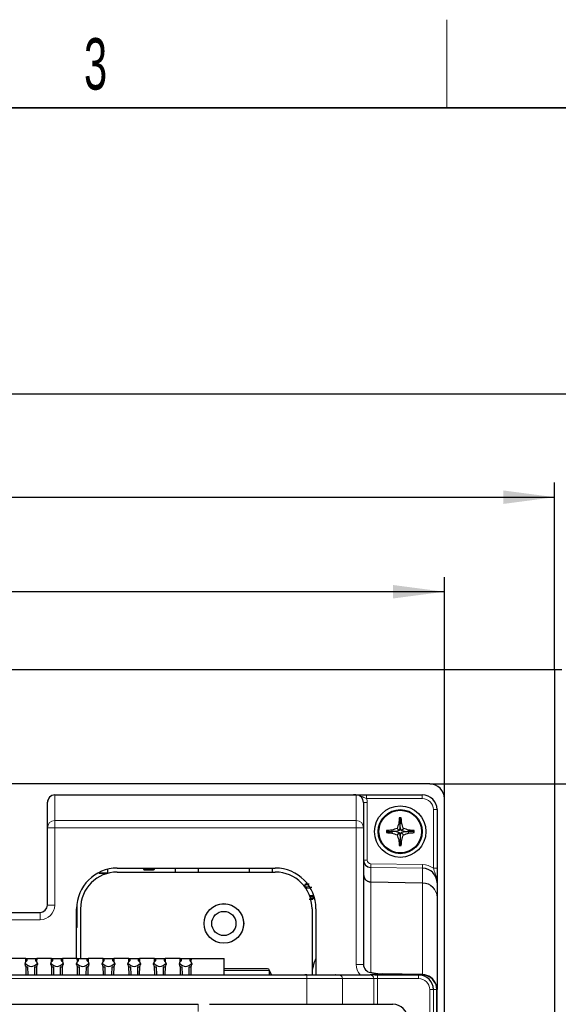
# Model space of a CAD drawing. Header units: millimetres. Extents: x 5 to 418, y 2 to 292.
# Tile 31 of 38: x 140 to 177, y 222 to 288. Entities that reach past the tile are written whole.
import ezdxf

# ---------------------------------------------------------------- set-up
doc = ezdxf.new("R2010")
doc.units = ezdxf.units.MM
doc.layers.add('SLD-0', color=7, linetype='Continuous')
doc.styles.add('SLDTEXTSTYLE0', font='TXT', dxfattribs={"width": 0.605})
doc.dimstyles.new('SLDDIMSTYLE0', dxfattribs={"dimtxt": 3.5, "dimasz": 3.5, "dimexe": 0, "dimexo": 0.0625, "dimgap": 0.875, "dimtad": 1, "dimlfac": 2, "dimrnd": 1e-09, "dimzin": 12, "dimdsep": 46, "dimtxsty": 'SLDTEXTSTYLE0', "dimsah": 1, "dimcen": 0.09, "dimadec": 0, "dimazin": 3, "dimtfac": 1, "dimtofl": 0, "dimtmove": 0, "dimatfit": 3, "dimfxl": 1, "dimfrac": 2, "dimtolj": 1, "dimtzin": 12, "dimarcsym": 0})

# ---------------------------------------------------------------- blocks, each defined once
blk = doc.blocks.new('_D_6')
at = {"layer": 'SLD-0', "color": 7}
for p, q in [((104.078, 235.502), (104.078, 250.575)), ((169.078, 235.502), (169.078, 250.575)), ((169.078, 249.575), (104.078, 249.575))]:
    blk.add_line(p, q, dxfattribs=at)
for points in [[(104.078, 249.575), (107.578, 249.115), (107.578, 250.035)], [(169.078, 249.575), (165.578, 250.035), (165.578, 249.115)]]:
    blk.add_solid(points, dxfattribs=at)
at = {"layer": 'SLD-0', "color": 7, "insert": (132.568, 254.087), "char_height": 3.5, "attachment_point": 1, "style": 'SLDTEXTSTYLE0'}
blk.add_mtext('130', dxfattribs=at)
blk = doc.blocks.new('_D_7')
at = {"layer": 'SLD-0', "color": 7}
for p, q in [((96.578, 244.252), (96.578, 257.008)), ((176.578, 244.252), (176.578, 257.008)), ((96.578, 256.008), (176.578, 256.008))]:
    blk.add_line(p, q, dxfattribs=at)
for points in [[(96.578, 256.008), (100.078, 255.548), (100.078, 256.468)], [(176.578, 256.008), (173.078, 256.468), (173.078, 255.548)]]:
    blk.add_solid(points, dxfattribs=at)
at = {"layer": 'SLD-0', "color": 7, "insert": (132.568, 260.52), "char_height": 3.5, "attachment_point": 1, "style": 'SLDTEXTSTYLE0'}
blk.add_mtext('160', dxfattribs=at)
blk = doc.blocks.new('_D_8')
at = {"layer": 'SLD-0', "color": 7}
for p, q in [((61.578, 244.252), (61.578, 264.013)), ((211.578, 244.252), (211.578, 264.013)), ((211.578, 263.013), (61.578, 263.013))]:
    blk.add_line(p, q, dxfattribs=at)
for points in [[(61.578, 263.013), (65.078, 262.553), (65.078, 263.473)], [(211.578, 263.013), (208.078, 263.473), (208.078, 262.553)]]:
    blk.add_solid(points, dxfattribs=at)
at = {"layer": 'SLD-0', "color": 7, "insert": (132.568, 267.525), "char_height": 3.5, "attachment_point": 1, "style": 'SLDTEXTSTYLE0'}
blk.add_mtext('300', dxfattribs=at)
blk = doc.blocks.new('_D_9')
at = {"layer": 'SLD-0', "color": 7}
for p, q in [((168.078, 236.502), (229.578, 236.502)), ((228.578, 91.502), (228.578, 236.502)), ((168.078, 91.502), (229.578, 91.502))]:
    blk.add_line(p, q, dxfattribs=at)
for points in [[(228.578, 236.502), (228.118, 233.002), (229.038, 233.002)], [(228.578, 91.502), (229.038, 95.002), (228.118, 95.002)]]:
    blk.add_solid(points, dxfattribs=at)
at = {"layer": 'SLD-0', "color": 7, "insert": (224.066, 159.991), "char_height": 3.5, "attachment_point": 1, "rotation": 90, "style": 'SLDTEXTSTYLE0'}
blk.add_mtext('290', dxfattribs=at)

msp = doc.modelspace()

# ---------------------------------------------------------------- linework, layer by layer
at = {"color": 7, "linetype": 'Continuous', "lineweight": 25}
for p, q in [((176.578, 244.2518), (96.578, 244.2518)), ((176.578, 244.2518), (176.578, 83.7518)), ((177.078, 244.2518), (176.578, 244.2518)), ((168.078, 236.5018), (105.078, 236.5018)), ((142.078, 233.5142), (142.078, 235.2518)), ((142.578, 235.7518), (142.578, 235.7516)), ((142.578, 235.7518), (162.8904, 235.7518)), ((163.578, 235.2428), (163.578, 233.5142)), ((163.7819, 235.7518), (167.578, 235.7518)), ((169.078, 92.5018), (169.078, 235.5018)), ((168.578, 234.7518), (168.578, 230.7589)), ((166.078, 234.1268), (166.0077, 234.1971)), ((166.078, 234.1268), (166.1483, 234.1971)), ((166.078, 234.1268), (166.078, 233.8077)), ((142.078, 228.2518), (142.078, 233.5142)), ((163.578, 233.5142), (163.578, 224.2186)), ((165.203, 233.2518), (165.1327, 233.3221)), ((165.203, 233.2518), (165.1327, 233.1815)), ((165.203, 233.2518), (165.5222, 233.2518)), ((165.5222, 233.2518), (165.5081, 233.3483)), ((165.5222, 233.2518), (165.5081, 233.1553)), ((165.788, 233.2518), (165.5222, 233.2518)), ((166.0114, 233.3184), (165.788, 233.2518)), ((165.788, 233.2518), (166.0114, 233.1852)), ((166.0114, 233.3184), (165.864, 233.4659)), ((166.0114, 233.1852), (165.864, 233.0377)), ((166.078, 233.8077), (165.9815, 233.8217)), ((166.078, 233.5418), (166.0114, 233.3184)), ((166.0114, 233.1852), (166.078, 232.9618)), ((166.078, 233.8077), (166.1745, 233.8217)), ((166.078, 233.5418), (166.078, 233.8077)), ((166.1446, 233.3184), (166.078, 233.5418)), ((166.078, 232.9618), (166.1446, 233.1852)), ((166.1446, 233.3184), (166.2921, 233.4659)), ((166.3681, 233.2518), (166.1446, 233.3184)), ((166.1446, 233.1852), (166.3681, 233.2518)), ((166.1446, 233.1852), (166.2921, 233.0377)), ((166.3681, 233.2518), (166.6339, 233.2518)), ((166.6339, 233.2518), (166.648, 233.3483)), ((166.6339, 233.2518), (166.648, 233.1553)), ((166.953, 233.2518), (166.6339, 233.2518)), ((166.953, 233.2518), (167.0233, 233.3221)), ((166.953, 233.2518), (167.0233, 233.1815)), ((166.078, 232.6959), (165.9815, 232.6818)), ((166.078, 232.9618), (166.078, 232.6959)), ((166.078, 232.6959), (166.1745, 232.6818)), ((166.078, 232.3768), (166.078, 232.6959)), ((166.078, 232.3768), (166.0077, 232.3065)), ((166.078, 232.3768), (166.1483, 232.3065)), ((146.178, 230.4518), (146.178, 230.6918)), ((146.828, 230.7692), (157.578, 230.7692)), ((146.828, 230.5018), (157.578, 230.5018)), ((148.603, 230.7692), (148.603, 230.7018)), ((149.353, 230.7018), (149.353, 230.7692)), ((150.7885, 230.5018), (150.7885, 230.7692)), ((152.3635, 230.5018), (152.3635, 230.7692)), ((155.7925, 230.7692), (155.7925, 230.5018)), ((157.3635, 230.7692), (157.3635, 230.5018)), ((145.578, 230.4709), (145.578, 230.4518)), ((159.578, 229.6268), (159.578, 229.5018)), ((168.578, 229.7581), (168.578, 228.7739)), ((160.178, 228.6768), (159.9852, 228.6768)), ((160.178, 228.9018), (160.178, 228.9498)), ((160.178, 228.6768), (160.178, 228.8018)), ((168.578, 228.7739), (168.578, 222.5018)), ((144.0606, 224.6268), (144.0606, 228.0018)), ((144.078, 228.3121), (144.078, 226.8518)), ((144.328, 228.0018), (144.328, 224.6268)), ((160.078, 228.0018), (160.078, 223.5068)), ((160.3455, 228.0018), (160.3455, 223.5018)), ((131.578, 227.7518), (141.578, 227.7518)), ((140.6092, 224.6268), (139.5968, 224.6268)), ((140.6138, 224.3974), (140.6092, 224.6268)), ((140.6092, 224.6268), (140.673, 224.6268)), ((140.673, 224.6268), (140.673, 224.4681)), ((140.673, 224.6268), (141.283, 224.6268)), ((141.283, 224.4681), (141.283, 224.6268)), ((141.283, 224.6268), (141.3468, 224.6268)), ((141.3468, 224.6268), (141.3422, 224.3974)), ((142.3592, 224.6268), (141.3468, 224.6268)), ((142.3638, 224.3974), (142.3592, 224.6268)), ((142.3592, 224.6268), (142.423, 224.6268)), ((142.423, 224.6268), (142.423, 224.4681)), ((142.423, 224.6268), (143.033, 224.6268)), ((143.033, 224.4681), (143.033, 224.6268)), ((143.033, 224.6268), (143.0968, 224.6268)), ((143.0968, 224.6268), (143.0922, 224.3974)), ((144.1092, 224.6268), (143.0968, 224.6268)), ((144.1138, 224.3974), (144.1092, 224.6268)), ((144.1092, 224.6268), (144.173, 224.6268)), ((144.173, 224.6268), (144.173, 224.4681)), ((144.173, 224.6268), (144.783, 224.6268)), ((144.783, 224.4681), (144.783, 224.6268)), ((144.783, 224.6268), (144.8468, 224.6268)), ((144.8468, 224.6268), (144.8422, 224.3974)), ((145.8592, 224.6268), (144.8468, 224.6268)), ((145.8638, 224.3974), (145.8592, 224.6268)), ((145.8592, 224.6268), (145.923, 224.6268)), ((145.923, 224.6268), (145.923, 224.4681)), ((145.923, 224.6268), (146.533, 224.6268)), ((146.533, 224.4681), (146.533, 224.6268)), ((146.533, 224.6268), (146.5968, 224.6268)), ((146.5968, 224.6268), (146.5922, 224.3974)), ((147.6092, 224.6268), (146.5968, 224.6268)), ((147.6138, 224.3974), (147.6092, 224.6268)), ((147.6092, 224.6268), (147.673, 224.6268)), ((147.673, 224.6268), (147.673, 224.4681)), ((147.673, 224.6268), (148.283, 224.6268)), ((148.283, 224.4681), (148.283, 224.6268)), ((148.283, 224.6268), (148.3468, 224.6268)), ((148.3468, 224.6268), (148.3422, 224.3974)), ((149.3592, 224.6268), (148.3468, 224.6268)), ((149.3638, 224.3974), (149.3592, 224.6268)), ((149.3592, 224.6268), (149.423, 224.6268)), ((149.423, 224.6268), (149.423, 224.4681)), ((149.423, 224.6268), (150.033, 224.6268)), ((150.033, 224.4681), (150.033, 224.6268)), ((150.033, 224.6268), (150.0968, 224.6268)), ((150.0968, 224.6268), (150.0922, 224.3974)), ((151.1092, 224.6268), (150.0968, 224.6268)), ((151.1138, 224.3974), (151.1092, 224.6268)), ((151.1092, 224.6268), (151.173, 224.6268)), ((151.173, 224.6268), (151.173, 224.4681)), ((151.173, 224.6268), (151.783, 224.6268)), ((151.783, 224.4681), (151.783, 224.6268)), ((151.783, 224.6268), (151.8468, 224.6268)), ((151.8468, 224.6268), (151.8422, 224.3974)), ((151.8468, 224.6268), (154.103, 224.6268)), ((154.103, 223.5018), (154.103, 224.6268)), ((140.553, 224.2018), (140.553, 224.2768)), ((140.6319, 223.5018), (140.6203, 224.0767)), ((140.703, 224.0518), (140.7299, 224.0518)), ((140.7299, 224.0518), (140.7395, 223.5018)), ((141.2165, 223.5018), (141.2261, 224.0518)), ((141.2261, 224.0518), (141.253, 224.0518)), ((141.3358, 224.0767), (141.3242, 223.5018)), ((141.403, 224.2768), (141.403, 224.2018)), ((142.303, 224.2018), (142.303, 224.2768)), ((142.3819, 223.5018), (142.3703, 224.0767)), ((142.453, 224.0518), (142.4799, 224.0518)), ((142.4799, 224.0518), (142.4895, 223.5018)), ((142.9665, 223.5018), (142.9761, 224.0518)), ((142.9761, 224.0518), (143.003, 224.0518)), ((143.0858, 224.0767), (143.0742, 223.5018)), ((143.153, 224.2768), (143.153, 224.2018)), ((144.053, 224.2018), (144.053, 224.2768)), ((144.1319, 223.5018), (144.1203, 224.0767)), ((144.203, 224.0518), (144.2299, 224.0518)), ((144.2299, 224.0518), (144.2395, 223.5018)), ((144.7165, 223.5018), (144.7261, 224.0518)), ((144.7261, 224.0518), (144.753, 224.0518)), ((144.8358, 224.0767), (144.8242, 223.5018)), ((144.903, 224.2768), (144.903, 224.2018)), ((145.803, 224.2018), (145.803, 224.2768)), ((145.8819, 223.5018), (145.8703, 224.0767)), ((145.953, 224.0518), (145.9799, 224.0518)), ((145.9799, 224.0518), (145.9895, 223.5018)), ((146.4665, 223.5018), (146.4761, 224.0518)), ((146.4761, 224.0518), (146.503, 224.0518)), ((146.5858, 224.0767), (146.5742, 223.5018)), ((146.653, 224.2768), (146.653, 224.2018)), ((147.553, 224.2018), (147.553, 224.2768)), ((147.6319, 223.5018), (147.6203, 224.0767)), ((147.703, 224.0518), (147.7299, 224.0518)), ((147.7299, 224.0518), (147.7395, 223.5018)), ((148.2165, 223.5018), (148.2261, 224.0518)), ((148.2261, 224.0518), (148.253, 224.0518)), ((148.3358, 224.0767), (148.3242, 223.5018)), ((148.403, 224.2768), (148.403, 224.2018)), ((149.303, 224.2018), (149.303, 224.2768)), ((149.3819, 223.5018), (149.3703, 224.0767)), ((149.453, 224.0518), (149.4799, 224.0518)), ((149.4799, 224.0518), (149.4895, 223.5018)), ((149.9665, 223.5018), (149.9761, 224.0518)), ((149.9761, 224.0518), (150.003, 224.0518)), ((150.0858, 224.0767), (150.0742, 223.5018)), ((150.153, 224.2768), (150.153, 224.2018)), ((151.053, 224.2018), (151.053, 224.2768)), ((151.1319, 223.5018), (151.1203, 224.0767)), ((151.203, 224.0518), (151.2299, 224.0518)), ((151.2299, 224.0518), (151.2395, 223.5018)), ((151.7165, 223.5018), (151.7261, 224.0518)), ((151.7261, 224.0518), (151.753, 224.0518)), ((151.8358, 224.0767), (151.8242, 223.5018)), ((151.903, 224.2768), (151.903, 224.2018)), ((157.058, 223.9268), (154.103, 223.9268)), ((157.173, 223.5018), (157.173, 223.8118)), ((157.3148, 223.5018), (157.173, 223.8018)), ((160.3455, 223.7967), (160.328, 223.5018)), ((113.4258, 223.5018), (159.7302, 223.5018)), ((158.1835, 223.5068), (158.1835, 223.5018)), ((158.2619, 223.5068), (158.2619, 223.5018)), ((158.3036, 223.5068), (158.3036, 223.5018)), ((158.3036, 223.5068), (158.3265, 223.5068)), ((158.3265, 223.5068), (158.3265, 223.5018)), ((158.3265, 223.5068), (158.684, 223.5068)), ((158.684, 223.5068), (158.684, 223.5018)), ((158.684, 223.5068), (158.7265, 223.5068)), ((158.7265, 223.5068), (158.7265, 223.5018)), ((158.7265, 223.5068), (159.1861, 223.5068)), ((159.1861, 223.5068), (159.1861, 223.5018)), ((159.2615, 223.5068), (159.2615, 223.5018)), ((159.2615, 223.5068), (159.3169, 223.5068)), ((159.3169, 223.5068), (159.3169, 223.5018)), ((159.3169, 223.5068), (159.5657, 223.5068)), ((159.5657, 223.5068), (159.5657, 223.5018)), ((159.5832, 223.5068), (159.5832, 223.5018)), ((159.6506, 223.5068), (159.5832, 223.5068)), ((159.6506, 223.5068), (159.6506, 223.5018)), ((159.7214, 223.5068), (159.6506, 223.5068)), ((159.7302, 223.5018), (161.9036, 223.5018)), ((159.7629, 223.5068), (159.7629, 223.5018)), ((159.7792, 223.5068), (159.7792, 223.5018)), ((159.9775, 223.5068), (159.9775, 223.5018)), ((160.1769, 223.5068), (160.1769, 223.5018)), ((160.1931, 223.5068), (160.1931, 223.5018)), ((160.3904, 223.5068), (160.3904, 223.5018)), ((160.3904, 223.5068), (160.6392, 223.5068)), ((160.6392, 223.5068), (160.6392, 223.5018)), ((160.6392, 223.5068), (160.6946, 223.5068)), ((160.6946, 223.5068), (160.6946, 223.5018)), ((160.7131, 223.5068), (160.7131, 223.5018)), ((160.77, 223.5068), (160.77, 223.5018)), ((160.77, 223.5068), (161.2296, 223.5068)), ((161.2296, 223.5068), (161.2296, 223.5018)), ((161.2296, 223.5068), (161.272, 223.5068)), ((161.272, 223.5068), (161.272, 223.5018)), ((161.272, 223.5068), (161.6295, 223.5068)), ((161.6295, 223.5068), (161.6295, 223.5018)), ((161.6295, 223.5068), (161.6525, 223.5068)), ((161.6525, 223.5068), (161.6525, 223.5018)), ((161.6738, 223.5068), (161.6525, 223.5068)), ((161.6738, 223.5068), (161.6738, 223.5018)), ((161.9036, 223.5018), (164.0369, 223.5018)), ((162.1335, 223.5068), (162.1335, 223.5018)), ((162.2119, 223.5068), (162.2119, 223.5018)), ((162.2536, 223.5068), (162.2536, 223.5018)), ((162.2536, 223.5068), (162.2765, 223.5068)), ((162.2765, 223.5068), (162.2765, 223.5018)), ((162.2765, 223.5068), (162.634, 223.5068)), ((162.634, 223.5068), (162.634, 223.5018)), ((162.634, 223.5068), (162.6765, 223.5068)), ((162.6765, 223.5068), (162.6765, 223.5018)), ((162.6765, 223.5068), (163.1361, 223.5068)), ((163.1361, 223.5068), (163.1361, 223.5018)), ((163.2115, 223.5068), (163.2115, 223.5018)), ((163.2115, 223.5068), (163.2669, 223.5068)), ((163.2669, 223.5068), (163.2669, 223.5018)), ((163.2669, 223.5068), (163.5157, 223.5068)), ((163.5157, 223.5068), (163.5157, 223.5018)), ((163.6306, 223.5068), (163.6306, 223.5018)), ((163.7129, 223.5068), (163.7129, 223.5018)), ((163.7292, 223.5068), (163.7292, 223.5018)), ((163.9275, 223.5068), (163.9275, 223.5018)), ((164.5199, 223.5018), (164.0369, 223.5018)), ((164.1269, 223.5068), (164.1269, 223.5018)), ((164.1431, 223.5068), (164.1431, 223.5018)), ((164.3404, 223.5068), (164.3404, 223.5018)), ((164.3404, 223.5068), (164.5892, 223.5068)), ((164.5199, 223.5018), (167.3277, 223.5018)), ((164.5892, 223.5068), (164.5892, 223.5018)), ((164.5892, 223.5068), (164.6446, 223.5068)), ((164.6446, 223.5068), (164.6446, 223.5018)), ((164.6631, 223.5068), (164.6631, 223.5018)), ((164.72, 223.5068), (164.72, 223.5018)), ((164.72, 223.5068), (165.1796, 223.5068)), ((167.5955, 223.5194), (164.8534, 223.5687)), ((165.1796, 223.5068), (165.1796, 223.5018)), ((165.1796, 223.5068), (165.222, 223.5068)), ((165.222, 223.5068), (165.222, 223.5018)), ((165.222, 223.5068), (165.5795, 223.5068)), ((165.5795, 223.5068), (165.5795, 223.5018)), ((165.5795, 223.5068), (165.6025, 223.5068)), ((165.6025, 223.5068), (165.6025, 223.5018)), ((165.6238, 223.5068), (165.6025, 223.5068)), ((165.6238, 223.5068), (165.6238, 223.5018)), ((167.3277, 223.5018), (167.5636, 223.5018)), ((167.5636, 223.5018), (167.578, 223.5018)), ((168.5649, 115.0135), (168.5649, 222.5018)), ((168.578, 115.0018), (168.578, 222.5018)), ((120.8194, 221.5018), (152.3367, 221.5018)), ((152.3367, 221.5018), (152.3418, 221.5018)), ((153.1117, 221.5018), (165.0296, 221.5018)), ((165.0296, 221.5018), (165.5767, 221.5018))]:
    msp.add_line(p, q, dxfattribs=at)
at = {"color": 7, "linetype": 'Continuous', "lineweight": 18}
for p, q in [((142.578, 235.7516), (142.578, 234.0139)), ((162.8868, 235.7516), (142.578, 235.7516)), ((163.078, 234.0139), (163.078, 235.7434)), ((163.578, 235.2428), (163.828, 235.2428)), ((163.7819, 235.5018), (163.7819, 235.7518)), ((167.578, 235.5018), (163.7819, 235.5018)), ((163.828, 235.2428), (163.828, 231.3207)), ((167.578, 235.5018), (167.578, 235.7518)), ((168.328, 230.7589), (168.328, 234.7518)), ((168.328, 234.7518), (168.578, 234.7518)), ((142.578, 233.5142), (142.578, 234.0139)), ((142.578, 234.0139), (163.078, 234.0139)), ((163.078, 233.5142), (163.078, 234.0139)), ((142.578, 233.5142), (142.078, 233.5142)), ((142.578, 233.5142), (142.578, 228.2518)), ((163.078, 233.5142), (142.578, 233.5142)), ((163.078, 224.2186), (163.078, 233.5142)), ((163.078, 233.5142), (163.578, 233.5142)), ((163.578, 231.3207), (163.828, 231.3207)), ((148.603, 230.7018), (149.353, 230.7018)), ((164.0693, 230.8208), (164.0737, 231.0705)), ((164.0693, 230.8208), (164.0693, 229.8341)), ((167.5955, 230.7592), (164.0693, 230.8208)), ((164.0737, 231.0705), (167.5999, 231.0089)), ((167.5955, 230.7592), (167.5999, 231.0089)), ((167.5955, 229.7729), (167.5955, 230.7592)), ((168.328, 230.7589), (168.578, 230.7589)), ((145.578, 230.4518), (146.178, 230.4518)), ((164.0693, 229.8341), (167.5955, 229.7729)), ((167.5955, 229.7455), (164.0693, 229.8068)), ((164.0693, 229.8068), (164.0693, 223.6755)), ((159.8182, 229.6268), (159.578, 229.6268)), ((159.9037, 229.5018), (159.578, 229.5018)), ((159.9653, 229.4018), (159.6493, 229.4018)), ((167.5955, 223.5194), (167.5955, 229.7455)), ((159.9104, 228.9018), (160.178, 228.9018)), ((160.178, 228.8018), (159.9466, 228.8018)), ((142.578, 228.2518), (142.078, 228.2518)), ((141.578, 227.2518), (131.578, 227.2518)), ((141.578, 227.2518), (141.578, 227.7518)), ((157.173, 223.8118), (154.103, 223.8118)), ((163.078, 224.2186), (163.578, 224.2186)), ((159.7302, 223.2518), (113.4258, 223.2518)), ((159.7302, 223.2518), (159.7302, 223.5018)), ((162.145, 223.2518), (159.7302, 223.2518)), ((159.7302, 221.5018), (159.7302, 223.2518)), ((162.145, 223.2518), (162.145, 221.5018)), ((164.2784, 223.2518), (162.145, 223.2518)), ((164.2784, 221.5018), (164.2784, 223.2518)), ((164.2784, 223.2518), (164.5199, 223.2518)), ((164.5199, 223.2518), (164.5199, 223.5018)), ((164.5199, 223.2518), (164.5199, 221.5018)), ((167.3277, 223.2518), (164.5199, 223.2518)), ((167.3277, 223.2518), (167.3277, 223.5018)), ((168.0788, 115.25), (168.0788, 222.5018)), ((168.0788, 222.5018), (168.3284, 222.5018)), ((168.3284, 222.5018), (168.3284, 115.25)), ((168.5649, 222.5018), (168.3284, 222.5018)), ((152.3367, 221.5018), (152.3367, 221.0018))]:
    msp.add_line(p, q, dxfattribs=at)
at = {"color": 7, "linetype": 'Continuous', "lineweight": 25, "flags": 128}
for points in [[(159.6129, 229.4541), (159.6183, 229.4527), (159.628, 229.4518)], [(159.628, 229.4518), (159.6183, 229.4508), (159.6157, 229.4502)], [(144.078, 226.8518), (144.0665, 226.7347), (144.0606, 226.7081)]]:
    msp.add_lwpolyline(points, dxfattribs=at)
at = {"color": 7, "linetype": 'Continuous', "lineweight": 25}
for centre, radius in [((166.078, 233.2518), 1.75), ((166.078, 233.2518), 1.5), ((166.078, 233.2518), 1.45), ((154.078, 227.0018), 1.35), ((154.078, 227.0018), 1.345), ((154.078, 227.0018), 0.825)]:
    msp.add_circle(centre, radius, dxfattribs=at)
for centre, radius, start, end in [((168.078, 235.5018), 1, 0, 90), ((142.578, 235.2518), 0.5, 90, 180), ((167.578, 234.7518), 1, 0, 90), ((176.1685, 233.2992), 10.2003, 174.949809, 177.063396), ((166.078, 222.664), 11.5333, 89.650812, 90.349188), ((155.9876, 233.2992), 10.2003, 2.936604, 5.050191), ((176.6658, 233.2518), 11.5333, 179.650812, 180.349188), ((166.0307, 223.1614), 10.2003, 92.936604, 95.050191), ((166.0307, 243.3422), 10.2003, 264.949809, 267.063396), ((169.1899, 222.8022), 11.1703, 107.322351, 109.244861), ((169.1899, 243.7014), 11.1703, 250.755139, 252.677649), ((176.5277, 230.1399), 11.1703, 160.755139, 162.677649), ((155.6284, 230.1399), 11.1703, 17.322351, 19.244861), ((162.9662, 222.8022), 11.1703, 70.755139, 72.677649), ((162.9662, 243.7014), 11.1703, 287.322351, 289.244861), ((166.1254, 223.1614), 10.2003, 84.949809, 87.063396), ((166.1254, 243.3422), 10.2003, 272.936604, 275.050191), ((155.4903, 233.2518), 11.5333, 359.650812, 0.349188), ((176.5277, 236.3636), 11.1703, 197.322351, 199.244861), ((176.1685, 233.2044), 10.2003, 182.936604, 185.050191), ((155.9876, 233.2044), 10.2003, 354.949809, 357.063396), ((155.6284, 236.3636), 11.1703, 340.755139, 342.677649), ((166.078, 243.8395), 11.5333, 269.650812, 270.349188), ((164.078, 231.3207), 0.5, 180, 269), ((146.828, 228.0018), 2.7675, 90, 180), ((146.828, 228.0018), 2.5, 90, 180), ((148.653, 230.7018), 0.05, 180, 270), ((149.303, 230.7018), 0.05, 270, 0), ((157.578, 228.0018), 2.7675, 0, 90), ((157.578, 228.0018), 2.5, 0, 90), ((145.628, 230.4518), 0.05, 180, 270), ((146.128, 230.4518), 0.05, 301.874004, 0), ((159.628, 229.6268), 0.05, 90, 180), ((160.128, 228.9018), 0.05, 270, 0), ((160.128, 228.8018), 0.05, 0, 90), ((141.578, 228.2518), 0.5, 270, 0), ((140.6105, 224.4681), 0.0625, 295.804009, 0), ((141.3455, 224.4681), 0.0625, 180, 244.195991), ((142.3605, 224.4681), 0.0625, 295.804009, 0), ((143.0955, 224.4681), 0.0625, 180, 244.195991), ((144.1105, 224.4681), 0.0625, 295.804009, 0), ((144.8455, 224.4681), 0.0625, 180, 244.195991), ((145.8605, 224.4681), 0.0625, 295.804009, 0), ((146.5955, 224.4681), 0.0625, 180, 244.195991), ((147.6105, 224.4681), 0.0625, 295.804009, 0), ((148.3455, 224.4681), 0.0625, 180, 244.195991), ((149.3605, 224.4681), 0.0625, 295.804009, 0), ((150.0955, 224.4681), 0.0625, 180, 244.195991), ((151.1105, 224.4681), 0.0625, 295.804009, 0), ((151.8455, 224.4681), 0.0625, 180, 244.195991), ((162.578, 223.5018), 2.5, 153.254969, 180), ((140.703, 224.2768), 0.15, 126.483141, 180), ((140.703, 224.2018), 0.15, 180, 236.530725), ((140.703, 224.2768), 0.15, 115.804011, 126.483141), ((140.703, 224.2018), 0.15, 236.530725, 270), ((141.253, 224.2018), 0.15, 270, 303.469275), ((141.253, 224.2768), 0.15, 53.516859, 64.195989), ((141.253, 224.2018), 0.15, 303.469275, 0), ((141.253, 224.2768), 0.15, 0, 53.516859), ((142.453, 224.2768), 0.15, 126.483141, 180), ((142.453, 224.2018), 0.15, 180, 236.530725), ((142.453, 224.2768), 0.15, 115.804011, 126.483141), ((142.453, 224.2018), 0.15, 236.530725, 270), ((143.003, 224.2018), 0.15, 270, 303.469275), ((143.003, 224.2768), 0.15, 53.516859, 64.195989), ((143.003, 224.2018), 0.15, 303.469275, 0), ((143.003, 224.2768), 0.15, 0, 53.516859), ((144.203, 224.2768), 0.15, 126.483141, 180), ((144.203, 224.2018), 0.15, 180, 236.530725), ((144.203, 224.2768), 0.15, 115.804011, 126.483141), ((144.203, 224.2018), 0.15, 236.530725, 270), ((144.753, 224.2018), 0.15, 270, 303.469275), ((144.753, 224.2768), 0.15, 53.516859, 64.195989), ((144.753, 224.2018), 0.15, 303.469275, 0), ((144.753, 224.2768), 0.15, 0, 53.516859), ((145.953, 224.2768), 0.15, 126.483141, 180), ((145.953, 224.2018), 0.15, 180, 236.530725), ((145.953, 224.2768), 0.15, 115.804011, 126.483141), ((145.953, 224.2018), 0.15, 236.530725, 270), ((146.503, 224.2018), 0.15, 270, 303.469275), ((146.503, 224.2768), 0.15, 53.516859, 64.195989), ((146.503, 224.2018), 0.15, 303.469275, 0), ((146.503, 224.2768), 0.15, 0, 53.516859), ((147.703, 224.2768), 0.15, 126.483141, 180), ((147.703, 224.2018), 0.15, 180, 236.530725), ((147.703, 224.2768), 0.15, 115.804011, 126.483141), ((147.703, 224.2018), 0.15, 236.530725, 270), ((148.253, 224.2018), 0.15, 270, 303.469275), ((148.253, 224.2768), 0.15, 53.516859, 64.195989), ((148.253, 224.2018), 0.15, 303.469275, 0), ((148.253, 224.2768), 0.15, 0, 53.516859), ((149.453, 224.2768), 0.15, 126.483141, 180), ((149.453, 224.2018), 0.15, 180, 236.530725), ((149.453, 224.2768), 0.15, 115.804011, 126.483141), ((149.453, 224.2018), 0.15, 236.530725, 270), ((150.003, 224.2018), 0.15, 270, 303.469275), ((150.003, 224.2768), 0.15, 53.516859, 64.195989), ((150.003, 224.2018), 0.15, 303.469275, 0), ((150.003, 224.2768), 0.15, 0, 53.516859), ((151.203, 224.2768), 0.15, 126.483141, 180), ((151.203, 224.2018), 0.15, 180, 236.530725), ((151.203, 224.2768), 0.15, 115.804011, 126.483141), ((151.203, 224.2018), 0.15, 236.530725, 270), ((151.753, 224.2018), 0.15, 270, 303.469275), ((151.753, 224.2768), 0.15, 53.516859, 64.195989), ((151.753, 224.2018), 0.15, 303.469275, 0), ((151.753, 224.2768), 0.15, 0, 53.516859), ((157.058, 223.8118), 0.115, 0, 90), ((167.578, 222.5018), 1, 0, 90)]:
    msp.add_arc(centre, radius, start, end, dxfattribs=at)
at = {"color": 7, "linetype": 'Continuous', "lineweight": 18}
for centre, radius, start, end in [((167.578, 234.7518), 0.75, 0, 90), ((142.5779, 233.514), 0.4998, 89.982548, 179.982538), ((163.0782, 233.514), 0.4998, 0.017462, 90.017452), ((163.084, 229.8204), 0.9854, 359.204023, 0.795977), ((166.6102, 229.7592), 0.9854, 359.204023, 0.795977), ((167.5785, 228.7735), 0.9996, 0.023296, 89.024384), ((167.5925, 228.7599), 0.9856, 0.812567, 89.827237), ((141.578, 228.2518), 1, 270, 0), ((161.8992, 223.256), 0.2459, 359.02424, 88.989815), ((164.0326, 223.256), 0.2459, 359.02424, 88.989815)]:
    msp.add_arc(centre, radius, start, end, dxfattribs=at)
at = {"color": 7, "linetype": 'Continuous', "lineweight": 25}
for centre, major_axis, ratio, start_param, end_param in [((142.578, 235.2518), (0.5, 0), 0.9996954, 1.5707963, 3.1415927), ((163.078, 235.2428), (0, 0.5006), 0.9987826, 4.712389, 6.2831853), ((167.578, 229.7581), (0, 1.0012), 0.9987528, 4.712389, 6.265732), ((164.078, 230.3276), (0.5, 0), 0.987058, 3.1415927, 4.6949357), ((140.978, 225.4094), (0, 1.3284), 0.5770863, 2.5571517, 3.7260336), ((142.728, 225.4094), (0, 1.3284), 0.5770863, 2.5571517, 3.7260336), ((144.478, 225.4094), (0, 1.3284), 0.5770863, 2.5571517, 3.7260336), ((146.228, 225.4094), (0, 1.3284), 0.5770863, 2.5571517, 3.7260336), ((147.978, 225.4094), (0, 1.3284), 0.5770863, 2.5571517, 3.7260336), ((149.728, 225.4094), (0, 1.3284), 0.5770863, 2.5571517, 3.7260336), ((151.478, 225.4094), (0, 1.3284), 0.5770863, 2.5571517, 3.7260336), ((164.078, 224.2186), (0, 0.5431), 0.920569, 1.5707963, 3.1241394), ((167.3277, 222.5018), (1.0007, 0), 0.9993138, 0, 1.5707963), ((167.5636, 222.5018), (-1.0014, 0), 0.9986295, 3.1415927, 4.712389), ((167.578, 222.4906), (0, -1.029), 0.9717846, 1.9679147, 3.1241394), ((165.5767, 220.5018), (-1.0014, 0), 0.9986295, 3.1415927, 4.712389)]:
    msp.add_ellipse(centre, major_axis=major_axis, ratio=ratio, start_param=start_param, end_param=end_param, dxfattribs=at)
at = {"color": 7, "linetype": 'Continuous', "lineweight": 18}
for centre, major_axis, ratio, start_param, end_param in [((163.078, 235.2428), (0, -0.7505), 0.9993908, 1.5707963, 1.9232158), ((164.078, 231.3207), (0, -0.2502), 0.9991681, 4.712389, 6.265732), ((167.578, 229.7581), (0, -1.251), 0.9991681, 2.4980915, 3.1241394), ((164.078, 230.3276), (0, 0.5209), 0.9598542, 1.5707963, 3.1241394), ((164.078, 224.2186), (0, -1.029), 0.9717846, 4.712389, 5.4829794), ((164.078, 224.2186), (0, -1.029), 0.9717846, 0.8002059, 0.8872523), ((167.3277, 222.5018), (-0.751, 0), 0.9986295, 3.1415927, 4.712389)]:
    msp.add_ellipse(centre, major_axis=major_axis, ratio=ratio, start_param=start_param, end_param=end_param, dxfattribs=at)
at = {"color": 7, "linetype": 'Continuous', "lineweight": 25}
for points, knots in [([(163.0179, 235.7448), (163.0002, 235.7454), (162.9672, 235.7465), (162.935, 235.7482), (162.912, 235.7494), (162.8985, 235.7503), (162.8902, 235.7509), (162.8861, 235.7513), (162.886, 235.7515), (162.8866, 235.7516), (162.8868, 235.7516)], [0, 0, 0, 0, 0.3005228, 0.5605898, 0.73287321, 0.84059383, 0.90756916, 0.97492162, 0.9929666, 1, 1, 1, 1]), ([(162.8904, 235.7518), (162.8901, 235.7518), (162.8889, 235.7518), (162.8877, 235.7517), (162.8868, 235.7516)], [0, 0, 0, 0, 0.28201891, 1, 1, 1, 1]), ([(162.8904, 235.7518), (162.9234, 235.7518), (162.974, 235.7518), (163.0308, 235.7518), (163.0669, 235.7518), (163.0869, 235.7518), (163.1069, 235.7518), (163.1402, 235.7518), (163.1822, 235.7518), (163.2257, 235.7518), (163.2529, 235.7518), (163.2613, 235.7518)], [0, 0, 0, 0, 0.2884836, 0.4437437, 0.4871732, 0.5212079, 0.5616706, 0.6137392, 0.7663164, 0.9279821, 1, 1, 1, 1]), ([(163.078, 235.7434), (163.0772, 235.7434), (163.0572, 235.7439), (163.0371, 235.7444), (163.0179, 235.7448)], [0, 0, 0, 0, 0.0430892, 1, 1, 1, 1]), ([(163.2613, 235.7518), (163.3047, 235.7518), (163.3985, 235.7518), (163.5745, 235.7518), (163.7127, 235.7518), (163.7819, 235.7518)], [0, 0, 0, 0, 0.3014127, 0.6498591, 1, 1, 1, 1]), ([(148.653, 230.6518), (148.6574, 230.6518), (148.6641, 230.6518), (148.7046, 230.6518), (148.7465, 230.6518), (148.7983, 230.6518), (148.874, 230.6518), (148.9372, 230.6518), (148.978, 230.6518)], [0, 0, 0, 0, 0.239443, 0.369458, 0.4999998, 0.6300151, 0.760557, 1, 1, 1, 1]), ([(148.978, 230.6518), (149.0189, 230.6518), (149.082, 230.6518), (149.1577, 230.6518), (149.2094, 230.6518), (149.2514, 230.6518), (149.2919, 230.6518), (149.2987, 230.6518), (149.303, 230.6518)], [0, 0, 0, 0, 0.239443, 0.369458, 0.4999998, 0.6300151, 0.760557, 1, 1, 1, 1]), ([(168.578, 230.7589), (168.578, 230.6745), (168.578, 230.4442), (168.578, 230.1376), (168.578, 229.9052), (168.578, 229.7891), (168.578, 229.7591), (168.578, 229.7581)], [0, 0, 0, 0, 0.221859, 0.6055728, 0.8979104, 0.9965957, 1, 1, 1, 1]), ([(159.878, 229.6768), (159.8466, 229.6768), (159.7981, 229.6768), (159.7398, 229.6768), (159.7001, 229.6768), (159.6677, 229.6768), (159.6366, 229.6768), (159.6314, 229.6768), (159.628, 229.6768)], [0, 0, 0, 0, 0.239443, 0.369379, 0.4999997, 0.629936, 0.760557, 1, 1, 1, 1]), ([(159.7357, 229.4518), (159.7238, 229.4518), (159.6839, 229.4518), (159.64, 229.4518), (159.632, 229.4518), (159.628, 229.4518)], [0, 0, 0, 0, 0.1749301, 0.587465, 1, 1, 1, 1]), ([(159.628, 229.4518), (159.632, 229.4518), (159.6399, 229.4518), (159.6853, 229.4518), (159.7273, 229.4518), (159.7411, 229.4518)], [0, 0, 0, 0, 0.40147451, 0.80294903, 1, 1, 1, 1]), ([(160.053, 229.4518), (160.0278, 229.4518), (159.9767, 229.4518), (159.9112, 229.4518), (159.878, 229.4518)], [0, 0, 0, 0, 0.4944629, 1, 1, 1, 1]), ([(160.0204, 229.4518), (160.0054, 229.4518), (159.9642, 229.4518), (159.9115, 229.4518), (159.878, 229.4518)], [0, 0, 0, 0, 0.3654673, 1, 1, 1, 1]), ([(160.128, 228.6268), (160.1247, 228.6268), (160.1195, 228.6268), (160.0884, 228.6268), (160.0561, 228.6268), (160.0163, 228.6268), (159.9581, 228.6268), (159.9095, 228.6268), (159.878, 228.6268)], [0, 0, 0, 0, 0.239443, 0.369379, 0.4999997, 0.629936, 0.760557, 1, 1, 1, 1]), ([(160.015, 228.8518), (160.0288, 228.8518), (160.0707, 228.8518), (160.1161, 228.8518), (160.1241, 228.8518), (160.128, 228.8518)], [0, 0, 0, 0, 0.19705097, 0.59852549, 1, 1, 1, 1]), ([(164.0693, 223.6755), (164.0701, 223.6753), (164.1387, 223.6578), (164.2988, 223.6211), (164.566, 223.5805), (164.7688, 223.5722), (164.8534, 223.5687)], [0, 0, 0, 0, 0.0035143, 0.3250261, 0.7187572, 1, 1, 1, 1])]:
    msp.add_open_spline(points, degree=3, knots=knots, dxfattribs=at)
at = {"color": 7, "linetype": 'Continuous', "lineweight": 18}
for points, knots in [([(163.7819, 235.5018), (163.7409, 235.5153), (163.6506, 235.545), (163.5137, 235.6166), (163.3874, 235.6819), (163.2664, 235.7233), (163.191, 235.7394), (163.1315, 235.7458), (163.0942, 235.7476), (163.0567, 235.7476), (163.0318, 235.7458), (163.0179, 235.7448)], [0, 0, 0, 0, 0.1537454, 0.338209, 0.5833278, 0.6947394, 0.8168167, 0.8667195, 0.9108546, 0.9500258, 1, 1, 1, 1]), ([(168.578, 229.7581), (168.578, 229.7595), (168.578, 229.7625), (168.578, 229.7734), (168.5775, 229.8119), (168.5705, 229.9594), (168.523, 230.2249), (168.4188, 230.5108), (168.3504, 230.6976), (168.328, 230.7589)], [0, 0, 0, 0, 0.0042437, 0.0088731, 0.0319743, 0.1171946, 0.4415756, 0.8169065, 1, 1, 1, 1])]:
    msp.add_open_spline(points, degree=3, knots=knots, dxfattribs=at)
at = {"color": 7, "linetype": 'Continuous', "lineweight": 25}
for points in [[(145.878, 230.4018), (145.8453, 230.4018), (145.7798, 230.4018), (145.6971, 230.4018), (145.6393, 230.4018), (145.6318, 230.4018), (145.628, 230.4018)], [(145.878, 230.4018), (145.9108, 230.4018), (145.9763, 230.4018), (146.059, 230.4018), (146.1168, 230.4018), (146.1243, 230.4018), (146.128, 230.4018)], [(160.128, 228.8518), (160.1243, 228.8518), (160.1168, 228.8518), (160.059, 228.8518), (159.9763, 228.8518), (159.9108, 228.8518), (159.878, 228.8518)]]:
    msp.add_open_spline(points, degree=3, dxfattribs=at)
at = {"layer": 'SLD-0', "lineweight": 18}
msp.add_line((169.25, 282.5), (169.25, 288.5), dxfattribs=at)
at = {"layer": 'SLD-0', "lineweight": 35}
msp.add_line((408, 282.5), (26, 282.5), dxfattribs=at)

# ---------------------------------------------------------------- texts
at = {"layer": 'SLD-0', "insert": (145.3527, 287.243), "char_height": 3.5, "attachment_point": 2, "style": 'SLDTEXTSTYLE0'}
msp.add_mtext('3', dxfattribs=at)

# ---------------------------------------------------------------- dimensions: what is measured, and where the dimension line sits
at = {"layer": 'SLD-0', "color": 7}
for base, p1, p2, picture, middle in [((61.578, 263.0133), (211.578, 244.2518), (61.578, 244.2518), '_D_8', (136.578, 263.0133)), ((176.578, 256.0079), (96.578, 244.2518), (176.578, 244.2518), '_D_7', (136.578, 256.0079)), ((104.078, 249.5748), (169.078, 235.5018), (104.078, 235.5018), '_D_6', (136.578, 249.5748))]:
    dim = msp.add_linear_dim(base=base, p1=p1, p2=p2, dimstyle='SLDDIMSTYLE0', dxfattribs=at)
    dim.commit()
    dim.dimension.update_dxf_attribs({"geometry": picture, "text_midpoint": middle, "dimtype": 160})
dim = msp.add_linear_dim(base=(228.578, 236.5018), p1=(168.078, 91.5018), p2=(168.078, 236.5018), angle=90, dimstyle='SLDDIMSTYLE0', dxfattribs=at)
dim.commit()
dim.dimension.update_dxf_attribs({"geometry": '_D_9', "text_midpoint": (228.578, 164.0018), "dimtype": 160})

doc.saveas('drawing.dxf')
